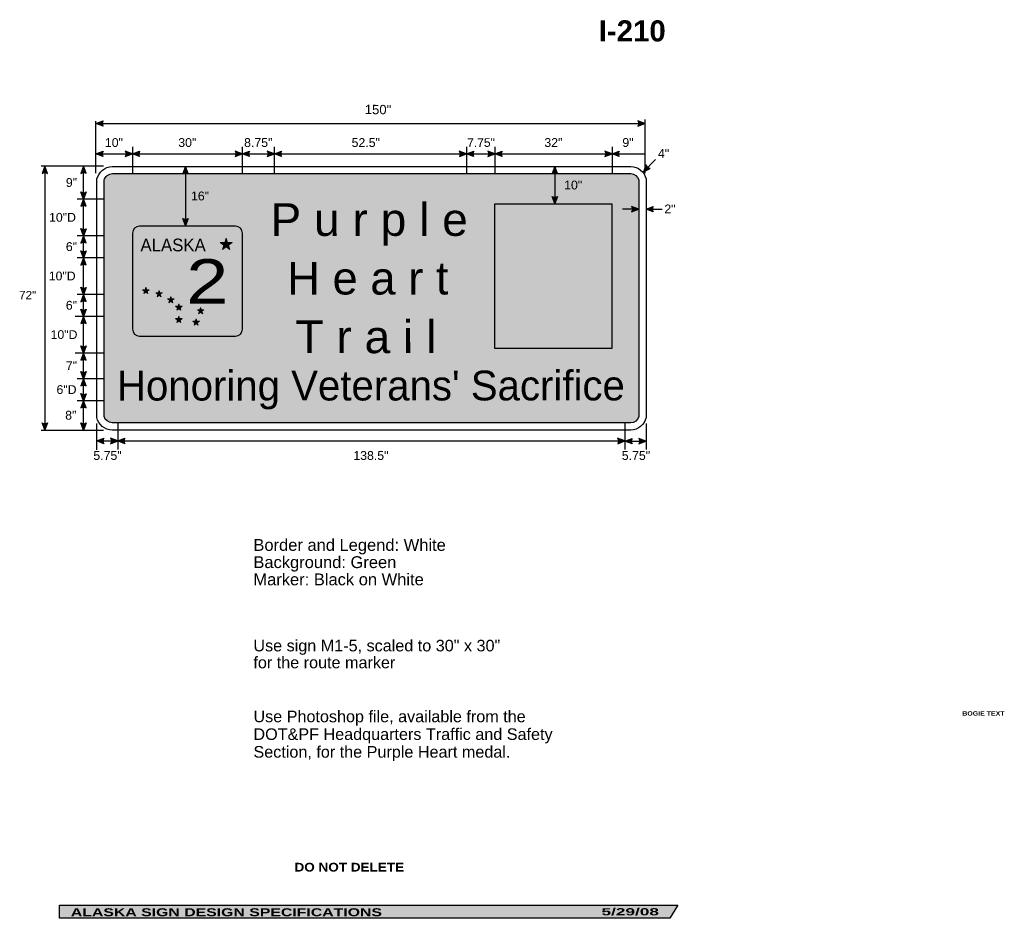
# Model space of a CAD drawing. Header units: feet. Extents: x 4 to 273, y 1 to 246.
import ezdxf
from ezdxf.enums import TextEntityAlignment as Align

# ---------------------------------------------------------------- set-up
doc = ezdxf.new("R2010")
doc.units = ezdxf.units.FT
doc.header["$MEASUREMENT"] = 0
doc.layers.add('Sign', color=7, linetype='Continuous')
doc.styles.add('ARIAL', font='arial.ttf')
doc.styles.add('ARIAL B', font='arialbd.ttf')
doc.styles.add('ARIAL BLACK', font='ariblk.ttf')
doc.styles.add('ARIAL BLACK B', font='ariblk.ttf')
doc.styles.add('ARIAL BLACK BI', font='ariblk.ttf')
doc.styles.add('FHWA SERIES D2000EX', font='txt')
doc.styles.add('FHWA SERIES D2000EX I', font='txt')
doc.styles.add('FHWA SERIES E2000EX', font='txt')
picture_1 = doc.add_image_def('image1.png', size_in_pixel=(1016, 1256))

msp = doc.modelspace()

# ---------------------------------------------------------------- hatches: boundary and pattern name
h = msp.add_hatch(color=256)
h.dxf.hatch_style = 1
edge = h.paths.add_edge_path()
edge.add_line((26.73276893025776, 216.9397930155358), (24.78510159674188, 217.6760172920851))
edge.add_line((24.78510159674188, 217.6760172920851), (26.75071991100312, 218.4032628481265))
edge.add_arc((27.81879578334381, 217.6583167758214), 1.302202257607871, 145.1055563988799, 213.4889293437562)
h = msp.add_hatch(color=256)
h.dxf.hatch_style = 1
edge = h.paths.add_edge_path()
edge.add_line((172.7775218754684, 216.9397930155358), (174.7251892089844, 217.6760172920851))
edge.add_line((174.7251892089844, 217.6760172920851), (172.7595708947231, 218.4032628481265))
edge.add_arc((171.6914950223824, 217.6583167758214), 1.302202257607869, -33.48892934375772, 34.89444360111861, ccw=False)
h = msp.add_hatch(color=256)
h.dxf.hatch_style = 1
edge = h.paths.add_edge_path()
edge.add_line((26.7101052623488, 208.6679119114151), (24.76243792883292, 209.4041361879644))
edge.add_line((24.76243792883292, 209.4041361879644), (26.72805624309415, 210.1313817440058))
edge.add_arc((27.79613211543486, 209.3864356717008), 1.302202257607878, 145.1055563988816, 213.488929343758)
h = msp.add_hatch(color=256)
h.dxf.hatch_style = 1
edge = h.paths.add_edge_path()
edge.add_line((32.81477059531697, 208.6679119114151), (34.7624379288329, 209.4041361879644))
edge.add_line((34.7624379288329, 209.4041361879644), (32.79681961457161, 210.1313817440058))
edge.add_arc((31.7287437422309, 209.3864356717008), 1.302202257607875, -33.488929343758, 34.89444360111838, ccw=False)
h = msp.add_hatch(color=256)
h.dxf.hatch_style = 1
edge = h.paths.add_edge_path()
edge.add_line((36.71010526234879, 208.6679119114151), (34.7624379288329, 209.4041361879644))
edge.add_line((34.7624379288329, 209.4041361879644), (36.72805624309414, 210.1313817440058))
edge.add_arc((37.79613211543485, 209.3864356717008), 1.302202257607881, 145.1055563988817, 213.4889293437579)
h = msp.add_hatch(color=256)
h.dxf.hatch_style = 1
edge = h.paths.add_edge_path()
edge.add_line((62.81786693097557, 208.6679119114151), (64.7655342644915, 209.4041361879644))
edge.add_line((64.7655342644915, 209.4041361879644), (62.7999159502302, 210.1313817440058))
edge.add_arc((61.7318400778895, 209.3864356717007), 1.302202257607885, -33.48892934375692, 34.894443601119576, ccw=False)
h = msp.add_hatch(color=256)
h.dxf.hatch_style = 1
edge = h.paths.add_edge_path()
edge.add_line((66.71578702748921, 208.6679119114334), (64.76811969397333, 209.4041361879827))
edge.add_line((64.76811969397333, 209.4041361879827), (66.73373800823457, 210.1313817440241))
edge.add_arc((67.80181388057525, 209.3864356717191), 1.302202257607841, 145.1055563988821, 213.4889293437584)
h = msp.add_hatch(color=256)
h.dxf.hatch_style = 1
edge = h.paths.add_edge_path()
edge.add_line((71.57045236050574, 208.6679119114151), (73.51811969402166, 209.4041361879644))
edge.add_line((73.51811969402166, 209.4041361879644), (71.55250137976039, 210.1313817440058))
edge.add_arc((70.48442550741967, 209.3864356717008), 1.302202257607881, -33.48892934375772, 34.89444360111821, ccw=False)
h = msp.add_hatch(color=256)
h.dxf.hatch_style = 1
edge = h.paths.add_edge_path()
edge.add_line((75.4657870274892, 208.6679119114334), (73.51811969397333, 209.4041361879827))
edge.add_line((73.51811969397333, 209.4041361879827), (75.48373800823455, 210.1313817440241))
edge.add_arc((76.55181388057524, 209.3864356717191), 1.302202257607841, 145.1055563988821, 213.4889293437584)
h = msp.add_hatch(color=256)
h.dxf.hatch_style = 1
edge = h.paths.add_edge_path()
edge.add_line((124.0478364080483, 208.6705958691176), (125.9955037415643, 209.4068201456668))
edge.add_line((125.9955037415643, 209.4068201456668), (124.029885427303, 210.1340657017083))
edge.add_arc((122.9618095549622, 209.3891196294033), 1.302202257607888, -33.48892934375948, 34.89444360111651, ccw=False)
h = msp.add_hatch(color=256)
h.dxf.hatch_style = 1
edge = h.paths.add_edge_path()
edge.add_line((127.95027143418, 208.6679119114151), (126.0026041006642, 209.4041361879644))
edge.add_line((126.0026041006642, 209.4041361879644), (127.9682224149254, 210.1313817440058))
edge.add_arc((129.0362982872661, 209.3864356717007), 1.302202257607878, 145.1055563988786, 213.4889293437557)
h = msp.add_hatch(color=256)
h.dxf.hatch_style = 1
edge = h.paths.add_edge_path()
edge.add_line((131.8049367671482, 208.6679119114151), (133.7526041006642, 209.4041361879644))
edge.add_line((133.7526041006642, 209.4041361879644), (131.7869857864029, 210.1313817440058))
edge.add_arc((130.7189099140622, 209.3864356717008), 1.302202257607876, -33.48892934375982, 34.89444360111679, ccw=False)
h = msp.add_hatch(color=256)
h.dxf.hatch_style = 1
edge = h.paths.add_edge_path()
edge.add_line((135.7002714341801, 208.6679119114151), (133.7526041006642, 209.4041361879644))
edge.add_line((133.7526041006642, 209.4041361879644), (135.7182224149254, 210.1313817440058))
edge.add_arc((136.7862982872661, 209.3864356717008), 1.302202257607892, 145.1055563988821, 213.4889293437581)
h = msp.add_hatch(color=256)
h.dxf.hatch_style = 1
edge = h.paths.add_edge_path()
edge.add_line((163.8082530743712, 208.66499004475), (165.7559204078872, 209.4012143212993))
edge.add_line((165.7559204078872, 209.4012143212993), (163.7903020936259, 210.1284598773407))
edge.add_arc((162.7222262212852, 209.3835138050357), 1.30220225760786, -33.48892934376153, 34.894443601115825, ccw=False)
h = msp.add_hatch(color=256)
h.dxf.hatch_style = 1
edge = h.paths.add_edge_path()
edge.add_line((167.7028755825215, 208.6679119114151), (165.7552082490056, 209.4041361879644))
edge.add_line((165.7552082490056, 209.4041361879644), (167.7208265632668, 210.1313817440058))
edge.add_arc((168.7889024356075, 209.3864356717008), 1.302202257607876, 145.1055563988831, 213.4889293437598)
h = msp.add_hatch(color=256)
h.dxf.hatch_style = 1
edge = h.paths.add_edge_path()
edge.add_line((11.52334057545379, 204.0645617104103), (10.78906125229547, 206.0129631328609))
edge.add_line((10.78906125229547, 206.0129631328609), (10.0598535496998, 204.0480718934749))
edge.add_arc((10.80373286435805, 202.9792527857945), 1.302202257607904, 56.45386549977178, 124.8372384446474, ccw=False)
h = msp.add_hatch(color=256)
h.dxf.hatch_style = 1
edge = h.paths.add_edge_path()
edge.add_line((22.16013053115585, 204.0795320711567), (21.42585120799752, 206.0279334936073))
edge.add_line((21.42585120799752, 206.0279334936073), (20.69664350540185, 204.0630422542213))
edge.add_arc((21.44052282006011, 202.9942231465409), 1.302202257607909, 56.45386549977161, 124.8372384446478, ccw=False)
h = msp.add_hatch(color=256)
h.dxf.hatch_style = 1
edge = h.paths.add_edge_path()
edge.add_line((49.9985241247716, 204.0278961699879), (49.26424480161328, 205.9762975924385))
edge.add_line((49.26424480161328, 205.9762975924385), (48.53503709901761, 204.0114063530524))
edge.add_arc((49.27891641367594, 202.9425872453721), 1.302202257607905, 56.45386549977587, 124.83723844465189, ccw=False)
h = msp.add_hatch(color=256)
h.dxf.hatch_style = 1
edge = h.paths.add_edge_path()
edge.add_line((150.8732587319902, 204.0278961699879), (150.1389794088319, 205.9762975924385))
edge.add_line((150.1389794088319, 205.9762975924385), (149.4097717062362, 204.0114063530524))
edge.add_arc((150.1536510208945, 202.9425872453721), 1.302202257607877, 56.4538654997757, 124.83723844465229, ccw=False)
h = msp.add_hatch(color=256)
h.dxf.hatch_style = 1
edge = h.paths.add_edge_path()
edge.add_line((175.1101519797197, 206.398675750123), (174.3040270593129, 204.4788849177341))
edge.add_line((174.3040270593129, 204.4788849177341), (176.1843427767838, 205.4046031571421))
edge.add_arc((176.3788423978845, 206.6921980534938), 1.302202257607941, 193.026667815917, 261.4100407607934, ccw=False)
at = {"true_color": 0x00773b}
h = msp.add_hatch(color=116, dxfattribs=at)
h.dxf.hatch_style = 1
h.paths.add_polyline_path([(29.29088902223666, 204.0070006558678, 0.2800701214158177), (26.99752938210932, 202.2327268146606), (26.99752949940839, 137.6647682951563, 0.3133629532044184), (29.23510885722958, 135.9455945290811), (170.8504785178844, 135.9455945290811, 0.3315549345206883), (173.0589355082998, 137.6369737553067), (173.0589355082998, 202.2997804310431, 0.3220766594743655), (170.8351075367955, 204.0070006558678)])
h = msp.add_hatch(color=256)
h.dxf.hatch_style = 1
edge = h.paths.add_edge_path()
edge.add_line((22.16013053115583, 198.9815050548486), (21.42585120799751, 197.0331036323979))
edge.add_line((21.42585120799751, 197.0331036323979), (20.6966435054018, 198.9979948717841))
edge.add_arc((21.44052282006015, 200.0668139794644), 1.302202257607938, 235.1627615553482, 303.546134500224)
h = msp.add_hatch(color=256)
h.dxf.hatch_style = 1
edge = h.paths.add_edge_path()
edge.add_line((22.16013053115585, 195.0847022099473), (21.42585120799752, 197.033103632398))
edge.add_line((21.42585120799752, 197.033103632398), (20.69664350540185, 195.0682123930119))
edge.add_arc((21.44052282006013, 193.9993932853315), 1.302202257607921, 56.45386549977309, 124.83723844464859, ccw=False)
at = {"true_color": 0xffffff}
h = msp.add_hatch(color=7, dxfattribs=at)
h.dxf.hatch_style = 1
edge = h.paths.add_edge_path()
edge.add_line((150.8732587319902, 197.7654002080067), (150.1389794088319, 195.8169987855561))
edge.add_line((150.1389794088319, 195.8169987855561), (149.4097717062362, 197.7818900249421))
edge.add_arc((150.1536510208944, 198.8507091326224), 1.302202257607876, 235.1627615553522, 303.5461345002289)
h = msp.add_hatch(color=7, dxfattribs=at)
h.dxf.hatch_style = 1
edge = h.paths.add_edge_path()
edge.add_line((171.0805651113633, 193.547649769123), (173.0282324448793, 194.2838740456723))
edge.add_line((173.0282324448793, 194.2838740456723), (171.062614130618, 195.0111196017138))
edge.add_arc((169.9945382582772, 194.2661735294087), 1.302202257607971, -33.4889293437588, 34.89444360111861, ccw=False)
h = msp.add_hatch(color=256)
h.dxf.hatch_style = 1
edge = h.paths.add_edge_path()
edge.add_line((176.9758997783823, 193.5697190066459), (175.0282324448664, 194.305943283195))
edge.add_line((175.0282324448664, 194.305943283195), (176.9938507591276, 195.0331888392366))
edge.add_arc((178.0619266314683, 194.2882427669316), 1.30220225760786, 145.1055563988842, 213.4889293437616)
h = msp.add_hatch(color=7, dxfattribs=at)
h.dxf.hatch_style = 1
edge = h.paths.add_edge_path()
edge.add_line((49.99852412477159, 191.7688503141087), (49.26424480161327, 189.8204488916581))
edge.add_line((49.26424480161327, 189.8204488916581), (48.53503709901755, 191.7853401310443))
edge.add_arc((49.27891641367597, 192.8541592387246), 1.302202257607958, 235.1627615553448, 303.5461345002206)
h = msp.add_hatch(color=256)
h.dxf.hatch_style = 1
edge = h.paths.add_edge_path()
edge.add_line((22.15457913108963, 188.9555016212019), (21.42029980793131, 187.0071001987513))
edge.add_line((21.42029980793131, 187.0071001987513), (20.69109210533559, 188.9719914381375))
edge.add_arc((21.43497141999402, 190.0408105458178), 1.302202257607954, 235.1627615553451, 303.5461345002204)
h = msp.add_hatch(color=256)
h.dxf.hatch_style = 1
edge = h.paths.add_edge_path()
edge.add_line((22.15457913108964, 185.0586987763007), (21.42029980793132, 187.0071001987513))
edge.add_line((21.42029980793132, 187.0071001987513), (20.69109210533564, 185.0422089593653))
edge.add_arc((21.4349714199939, 183.9733898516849), 1.302202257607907, 56.45386549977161, 124.83723844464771, ccw=False)
h = msp.add_hatch(color=256)
h.dxf.hatch_style = 1
edge = h.paths.add_edge_path()
edge.add_line((22.15896473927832, 182.9438644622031), (21.42468541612, 180.9954630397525))
edge.add_line((21.42468541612, 180.9954630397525), (20.69547771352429, 182.9603542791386))
edge.add_arc((21.43935702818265, 184.0291733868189), 1.30220225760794, 235.1627615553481, 303.5461345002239)
h = msp.add_hatch(color=256)
h.dxf.hatch_style = 1
edge = h.paths.add_edge_path()
edge.add_line((22.15165172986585, 179.0534904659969), (21.41737240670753, 181.0018918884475))
edge.add_line((21.41737240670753, 181.0018918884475), (20.68816470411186, 179.0370006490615))
edge.add_arc((21.43204401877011, 177.9681815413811), 1.302202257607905, 56.45386549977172, 124.83723844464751, ccw=False)
h = msp.add_hatch(color=256)
h.dxf.hatch_style = 1
edge = h.paths.add_edge_path()
edge.add_line((22.14542976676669, 172.9391689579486), (21.41115044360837, 170.990767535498))
edge.add_line((21.41115044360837, 170.990767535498), (20.68194274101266, 172.9556587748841))
edge.add_arc((21.42582205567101, 174.0244778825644), 1.30220225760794, 235.1627615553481, 303.546134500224)
h = msp.add_hatch(color=256)
h.dxf.hatch_style = 1
edge = h.paths.add_edge_path()
edge.add_line((22.14762531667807, 169.0482821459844), (21.41334599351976, 170.996683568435))
edge.add_line((21.41334599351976, 170.996683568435), (20.68413829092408, 169.031792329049))
edge.add_arc((21.42801760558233, 167.9629732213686), 1.302202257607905, 56.45386549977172, 124.83723844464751, ccw=False)
h = msp.add_hatch(color=256)
h.dxf.hatch_style = 1
edge = h.paths.add_edge_path()
edge.add_line((22.14762531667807, 166.9450849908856), (21.41334599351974, 164.996683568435))
edge.add_line((21.41334599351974, 164.996683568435), (20.68413829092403, 166.9615748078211))
edge.add_arc((21.42801760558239, 168.0303939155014), 1.30220225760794, 235.1627615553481, 303.5461345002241)
h = msp.add_hatch(color=256)
h.dxf.hatch_style = 1
edge = h.paths.add_edge_path()
edge.add_line((22.14762531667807, 163.0482821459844), (21.41334599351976, 164.996683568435))
edge.add_line((21.41334599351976, 164.996683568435), (20.68413829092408, 163.031792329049))
edge.add_arc((21.42801760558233, 161.9629732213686), 1.302202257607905, 56.45386549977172, 124.83723844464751, ccw=False)
h = msp.add_hatch(color=256)
h.dxf.hatch_style = 1
edge = h.paths.add_edge_path()
edge.add_line((22.14643830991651, 156.9346683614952), (21.41215898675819, 154.9862669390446))
edge.add_line((21.41215898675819, 154.9862669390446), (20.68295128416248, 156.9511581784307))
edge.add_arc((21.42683059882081, 158.0199772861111), 1.302202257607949, 235.1627615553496, 303.5461345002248)
h = msp.add_hatch(color=256)
h.dxf.hatch_style = 1
edge = h.paths.add_edge_path()
edge.add_line((22.14643830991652, 153.037865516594), (21.4121589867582, 154.9862669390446))
edge.add_line((21.4121589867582, 154.9862669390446), (20.68295128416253, 153.0213756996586))
edge.add_arc((21.42683059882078, 151.9525565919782), 1.302202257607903, 56.45386549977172, 124.8372384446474, ccw=False)
h = msp.add_hatch(color=256)
h.dxf.hatch_style = 1
edge = h.paths.add_edge_path()
edge.add_line((22.14643830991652, 146.0405660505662), (21.4121589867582, 147.9889674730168))
edge.add_line((21.4121589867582, 147.9889674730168), (20.68295128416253, 146.0240762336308))
edge.add_arc((21.42683059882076, 144.9552571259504), 1.302202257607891, 56.45386549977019, 124.8372384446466, ccw=False)
h = msp.add_hatch(color=256)
h.dxf.hatch_style = 1
edge = h.paths.add_edge_path()
edge.add_line((22.1468025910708, 149.9364022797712), (21.41252326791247, 147.9880008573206))
edge.add_line((21.41252326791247, 147.9880008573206), (20.68331556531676, 149.9528920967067))
edge.add_arc((21.42719487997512, 151.021711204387), 1.30220225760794, 235.1627615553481, 303.5461345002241)
h = msp.add_hatch(color=256)
h.dxf.hatch_style = 1
edge = h.paths.add_edge_path()
edge.add_line((22.14680259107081, 143.9156456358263), (21.41252326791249, 141.9672442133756))
edge.add_line((21.41252326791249, 141.9672442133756), (20.68331556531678, 143.9321354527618))
edge.add_arc((21.42719487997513, 145.0009545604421), 1.302202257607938, 235.1627615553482, 303.5461345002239)
h = msp.add_hatch(color=256)
h.dxf.hatch_style = 1
edge = h.paths.add_edge_path()
edge.add_line((22.14313223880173, 140.0378267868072), (21.40885291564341, 141.9862282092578))
edge.add_line((21.40885291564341, 141.9862282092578), (20.67964521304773, 140.0213369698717))
edge.add_arc((21.42352452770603, 138.9525178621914), 1.302202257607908, 56.45386549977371, 124.8372384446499, ccw=False)
h = msp.add_hatch(color=256)
h.dxf.hatch_style = 1
edge = h.paths.add_edge_path()
edge.add_line((11.52772618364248, 135.9497273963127), (10.79344686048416, 134.001325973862))
edge.add_line((10.79344686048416, 134.001325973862), (10.06423915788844, 135.9662172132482))
edge.add_arc((10.8081184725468, 137.0350363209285), 1.302202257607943, 235.1627615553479, 303.546134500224)
h = msp.add_hatch(color=256)
h.dxf.hatch_style = 1
edge = h.paths.add_edge_path()
edge.add_line((22.14680259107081, 135.9156456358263), (21.41252326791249, 133.9672442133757))
edge.add_line((21.41252326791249, 133.9672442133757), (20.68331556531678, 135.9321354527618))
edge.add_arc((21.42719487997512, 137.0009545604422), 1.302202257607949, 235.1627615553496, 303.5461345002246)
h = msp.add_hatch(color=256)
h.dxf.hatch_style = 1
edge = h.paths.add_edge_path()
edge.add_line((26.93902846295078, 130.259057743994), (24.99136112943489, 130.9952820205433))
edge.add_line((24.99136112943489, 130.9952820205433), (26.95697944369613, 131.7225275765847))
edge.add_arc((28.02505531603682, 130.9775815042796), 1.302202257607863, 145.1055563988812, 213.4889293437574)
h = msp.add_hatch(color=256)
h.dxf.hatch_style = 1
edge = h.paths.add_edge_path()
edge.add_line((28.79369378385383, 130.259057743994), (30.74136111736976, 130.9952820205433))
edge.add_line((30.74136111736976, 130.9952820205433), (28.77574280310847, 131.7225275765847))
edge.add_arc((27.70766693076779, 130.9775815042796), 1.302202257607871, -33.48892934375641, 34.894443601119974, ccw=False)
h = msp.add_hatch(color=256)
h.dxf.hatch_style = 1
edge = h.paths.add_edge_path()
edge.add_line((32.68902845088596, 130.2590577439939), (30.74136111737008, 130.9952820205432))
edge.add_line((30.74136111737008, 130.9952820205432), (32.70697943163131, 131.7225275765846))
edge.add_arc((33.775055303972, 130.9775815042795), 1.302202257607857, 145.105556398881, 213.4889293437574)
h = msp.add_hatch(color=256)
h.dxf.hatch_style = 1
edge = h.paths.add_edge_path()
edge.add_line((167.2936937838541, 130.2590577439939), (169.2413611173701, 130.9952820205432))
edge.add_line((169.2413611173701, 130.9952820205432), (167.2757428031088, 131.7225275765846))
edge.add_arc((166.2076669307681, 130.9775815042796), 1.302202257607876, -33.4889293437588, 34.89444360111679, ccw=False)
h = msp.add_hatch(color=256)
h.dxf.hatch_style = 1
edge = h.paths.add_edge_path()
edge.add_line((171.2118995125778, 130.2540613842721), (169.2642321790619, 130.9902856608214))
edge.add_line((169.2642321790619, 130.9902856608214), (171.2298504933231, 131.7175312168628))
edge.add_arc((172.2979263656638, 130.9725851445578), 1.30220225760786, 145.1055563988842, 213.4889293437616)
h = msp.add_hatch(color=256)
h.dxf.hatch_style = 1
edge = h.paths.add_edge_path()
edge.add_line((173.0665648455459, 130.2540613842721), (175.0142321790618, 130.9902856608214))
edge.add_line((175.0142321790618, 130.9902856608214), (173.0486138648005, 131.7175312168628))
edge.add_arc((171.9805379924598, 130.9725851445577), 1.302202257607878, -33.488929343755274, 34.894443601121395, ccw=False)
at = {"layer": 'Sign', "true_color": 0x000000}
h = msp.add_hatch(color=18, dxfattribs=at)
edge = h.paths.add_edge_path(flags=0)
edge.add_spline(control_points=[(36.65366741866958, 189.6521397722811), (36.65366741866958, 189.6521397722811), (62.90366741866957, 189.6521397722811), (62.90366741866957, 189.6521397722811), (63.93850808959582, 189.6521397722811), (64.77866741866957, 188.8119804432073), (64.77866741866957, 187.7771397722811), (64.77866741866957, 187.7771397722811), (64.77866741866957, 161.5271397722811), (64.77866741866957, 161.5271397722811), (64.77866741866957, 160.4922991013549), (63.93850808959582, 159.6521397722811), (62.90366741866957, 159.6521397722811), (62.90366741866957, 159.6521397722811), (36.65366741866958, 159.6521397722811), (36.65366741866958, 159.6521397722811), (35.61882674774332, 159.6521397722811), (34.77866741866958, 160.4922991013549), (34.77866741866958, 161.5271397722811), (34.77866741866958, 161.5271397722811), (34.77866741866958, 187.7771397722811), (34.77866741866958, 187.7771397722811), (34.77866741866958, 188.8119804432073), (35.61882674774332, 189.6521397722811), (36.65366741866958, 189.6521397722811)], knot_values=[0, 0, 0, 0, 1, 1, 1, 2, 2, 2, 3, 3, 3, 4, 4, 4, 5, 5, 5, 6, 6, 6, 7, 7, 7, 8, 8, 8, 8], degree=3, periodic=0)
at = {"layer": 'Sign', "true_color": 0xffffff}
h = msp.add_hatch(color=7, dxfattribs=at)
edge = h.paths.add_edge_path(flags=0)
edge.add_spline(control_points=[(37.09116741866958, 188.7146397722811), (37.09116741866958, 188.7146397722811), (62.46616741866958, 188.7146397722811), (62.46616741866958, 188.7146397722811), (63.22505057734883, 188.7146397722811), (63.84116741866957, 188.0985229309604), (63.84116741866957, 187.3396397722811), (63.84116741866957, 187.3396397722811), (63.84116741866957, 161.9646397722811), (63.84116741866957, 161.9646397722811), (63.84116741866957, 161.2057566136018), (63.22505057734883, 160.5896397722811), (62.46616741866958, 160.5896397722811), (62.46616741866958, 160.5896397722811), (37.09116741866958, 160.5896397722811), (37.09116741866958, 160.5896397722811), (36.33228425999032, 160.5896397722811), (35.71616741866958, 161.2057566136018), (35.71616741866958, 161.9646397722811), (35.71616741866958, 161.9646397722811), (35.71616741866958, 187.3396397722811), (35.71616741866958, 187.3396397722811), (35.71616741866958, 188.0985229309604), (36.33228425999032, 188.7146397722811), (37.09116741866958, 188.7146397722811)], knot_values=[0, 0, 0, 0, 1, 1, 1, 2, 2, 2, 3, 3, 3, 4, 4, 4, 5, 5, 5, 6, 6, 6, 7, 7, 7, 8, 8, 8, 8], degree=3, periodic=0)
at = {"layer": 'Sign', "true_color": 0x000000}
for points in [[(60.33837434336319, 186.3627546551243), (60.72308719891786, 185.176518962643), (61.97014718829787, 185.1772133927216), (60.96085281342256, 184.4447627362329), (61.34687598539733, 183.2589527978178), (60.33838490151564, 183.9925090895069), (59.3299003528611, 183.2589438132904), (59.71591296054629, 184.4447571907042), (58.70661206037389, 185.1771988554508), (59.95367205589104, 185.1765155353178)], [(38.44278636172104, 172.9664772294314), (38.65565011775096, 172.3101264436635), (39.34565532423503, 172.3105106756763), (38.78720715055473, 171.9052416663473), (39.00079591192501, 171.2491264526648), (38.44279220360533, 171.6550072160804), (37.8847921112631, 171.249121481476), (38.09837502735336, 171.9052385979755), (37.53992324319, 172.3105026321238), (38.22992845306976, 172.3101245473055)], [(42.03086176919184, 172.1058697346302), (42.24372552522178, 171.4495189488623), (42.93373073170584, 171.4499031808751), (42.37528255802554, 171.0446341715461), (42.58887131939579, 170.3885189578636), (42.03086761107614, 170.7943997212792), (41.47286751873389, 170.3885139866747), (41.68645043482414, 171.0446311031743), (41.12799865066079, 171.4498951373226), (41.81800386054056, 171.4495170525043)], [(45.24125268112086, 170.4628033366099), (45.45411643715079, 169.806452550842), (46.14412164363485, 169.8068367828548), (45.58567346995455, 169.4015677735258), (45.79926223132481, 168.7454525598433), (45.24125852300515, 169.1513333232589), (44.68325843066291, 168.7454475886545), (44.89684134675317, 169.401564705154), (44.33838956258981, 169.8068287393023), (45.02839477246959, 169.806450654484)], [(47.43200788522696, 168.4250429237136), (47.64487164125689, 167.7686921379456), (48.33487684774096, 167.7690763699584), (47.77642867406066, 167.3638073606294), (47.99001743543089, 166.7076921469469), (47.43201372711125, 167.1135729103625), (46.87401363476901, 166.7076871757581), (47.08759655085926, 167.3638042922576), (46.52914476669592, 167.7690683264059), (47.21914997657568, 167.7686902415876)], [(53.39132104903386, 167.4737082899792), (53.6041848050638, 166.8173575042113), (54.29419001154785, 166.8177417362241), (53.73574183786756, 166.4124727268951), (53.94933059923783, 165.7563575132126), (53.39132689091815, 166.1622382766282), (52.8333267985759, 165.7563525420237), (53.04690971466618, 166.4124696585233), (52.48845793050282, 166.8177336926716), (53.17846314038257, 166.8173556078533)], [(47.43200788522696, 165.0624127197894), (47.64487164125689, 164.4060619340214), (48.33487684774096, 164.4064461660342), (47.77642867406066, 164.0011771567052), (47.99001743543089, 163.3450619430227), (47.43201372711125, 163.7509427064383), (46.87401363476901, 163.3450569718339), (47.08759655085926, 164.0011740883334), (46.52914476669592, 164.4064381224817), (47.21914997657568, 164.4060600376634)], [(52.13270301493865, 164.3495220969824), (52.34556677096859, 163.6931713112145), (53.03557197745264, 163.6935555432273), (52.47712380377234, 163.2882865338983), (52.6907125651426, 162.6321713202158), (52.13270885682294, 163.0380520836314), (51.5747087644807, 162.632166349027), (51.78829168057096, 163.2882834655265), (51.22983989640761, 163.6935474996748), (51.91984510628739, 163.6931694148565)], [(14.79874674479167, 4.267471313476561), (183.6839090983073, 4.267471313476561), (181.5001271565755, 0.6686299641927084), (14.80433654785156, 0.6686299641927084)]]:
    msp.add_hatch(color=18, dxfattribs=at).paths.add_polyline_path(points, flags=0)

# ---------------------------------------------------------------- linework, layer by layer
for p, q in [((49.26424480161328, 204.0070006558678), (49.26424480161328, 205.9762975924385)), ((150.1389794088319, 204.0070006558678), (150.1389794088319, 205.9762975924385))]:
    msp.add_line(p, q)
for points in [[(26.73276893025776, 216.9397930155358), (24.78510159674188, 217.6760172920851), (26.75071991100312, 218.4032628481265, 0.307560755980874), (26.73276893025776, 216.9397930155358, 4.141293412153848)], [(172.7775218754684, 216.9397930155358), (174.7251892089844, 217.6760172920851), (172.7595708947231, 218.4032628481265, -0.307560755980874), (172.7775218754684, 216.9397930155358, -4.141293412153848)], [(26.7101052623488, 208.6679119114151), (24.76243792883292, 209.4041361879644), (26.72805624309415, 210.1313817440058, 0.307560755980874), (26.7101052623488, 208.6679119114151, 4.141293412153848)], [(32.81477059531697, 208.6679119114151), (34.7624379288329, 209.4041361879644), (32.79681961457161, 210.1313817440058, -0.307560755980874), (32.81477059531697, 208.6679119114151, -4.141293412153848)], [(36.71010526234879, 208.6679119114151), (34.7624379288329, 209.4041361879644), (36.72805624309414, 210.1313817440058, 0.307560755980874), (36.71010526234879, 208.6679119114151, 4.141293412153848)], [(62.81786693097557, 208.6679119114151), (64.7655342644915, 209.4041361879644), (62.7999159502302, 210.1313817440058, -0.307560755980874), (62.81786693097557, 208.6679119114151, -4.141293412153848)], [(66.71578702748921, 208.6679119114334), (64.76811969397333, 209.4041361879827), (66.73373800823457, 210.1313817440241, 0.307560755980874), (66.71578702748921, 208.6679119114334, 4.141293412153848)], [(71.57045236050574, 208.6679119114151), (73.51811969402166, 209.4041361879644), (71.55250137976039, 210.1313817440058, -0.307560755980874), (71.57045236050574, 208.6679119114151, -4.141293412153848)], [(75.4657870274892, 208.6679119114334), (73.51811969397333, 209.4041361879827), (75.48373800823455, 210.1313817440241, 0.307560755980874), (75.4657870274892, 208.6679119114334, 4.141293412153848)], [(124.0478364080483, 208.6705958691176), (125.9955037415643, 209.4068201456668), (124.029885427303, 210.1340657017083, -0.307560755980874), (124.0478364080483, 208.6705958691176, -4.141293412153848)], [(127.95027143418, 208.6679119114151), (126.0026041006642, 209.4041361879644), (127.9682224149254, 210.1313817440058, 0.307560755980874), (127.95027143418, 208.6679119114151, 4.141293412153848)], [(131.8049367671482, 208.6679119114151), (133.7526041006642, 209.4041361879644), (131.7869857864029, 210.1313817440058, -0.307560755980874), (131.8049367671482, 208.6679119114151, -4.141293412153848)], [(135.7002714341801, 208.6679119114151), (133.7526041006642, 209.4041361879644), (135.7182224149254, 210.1313817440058, 0.307560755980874), (135.7002714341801, 208.6679119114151, 4.141293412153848)], [(163.8082530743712, 208.66499004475), (165.7559204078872, 209.4012143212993), (163.7903020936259, 210.1284598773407, -0.307560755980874), (163.8082530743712, 208.66499004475, -4.141293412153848)], [(167.7028755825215, 208.6679119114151), (165.7552082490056, 209.4041361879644), (167.7208265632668, 210.1313817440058, 0.307560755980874), (167.7028755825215, 208.6679119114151, 4.141293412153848)], [(11.52334057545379, 204.0645617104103), (10.78906125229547, 206.0129631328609), (10.0598535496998, 204.0480718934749, -0.307560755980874), (11.52334057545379, 204.0645617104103, -4.141293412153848)], [(22.16013053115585, 204.0795320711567), (21.42585120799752, 206.0279334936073), (20.69664350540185, 204.0630422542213, -0.307560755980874), (22.16013053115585, 204.0795320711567, -4.141293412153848)], [(49.9985241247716, 204.0278961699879), (49.26424480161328, 205.9762975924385), (48.53503709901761, 204.0114063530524, -0.307560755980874), (49.9985241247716, 204.0278961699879, -4.141293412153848)], [(150.8732587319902, 204.0278961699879), (150.1389794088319, 205.9762975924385), (149.4097717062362, 204.0114063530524, -0.307560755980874), (150.8732587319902, 204.0278961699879, -4.141293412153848)], [(175.1101519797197, 206.398675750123), (174.3040270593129, 204.4788849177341), (176.1843427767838, 205.4046031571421, -0.307560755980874), (175.1101519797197, 206.398675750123, -4.141293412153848)], [(22.16013053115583, 198.9815050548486), (21.42585120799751, 197.0331036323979), (20.6966435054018, 198.9979948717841, 0.307560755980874), (22.16013053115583, 198.9815050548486, 4.141293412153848)], [(22.16013053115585, 195.0847022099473), (21.42585120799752, 197.033103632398), (20.69664350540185, 195.0682123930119, -0.307560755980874), (22.16013053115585, 195.0847022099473, -4.141293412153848)], [(176.9758997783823, 193.5697190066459), (175.0282324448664, 194.305943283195), (176.9938507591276, 195.0331888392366, 0.307560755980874), (176.9758997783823, 193.5697190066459, 4.141293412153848)], [(22.15457913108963, 188.9555016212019), (21.42029980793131, 187.0071001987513), (20.69109210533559, 188.9719914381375, 0.307560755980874), (22.15457913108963, 188.9555016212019, 4.141293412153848)], [(22.15457913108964, 185.0586987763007), (21.42029980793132, 187.0071001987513), (20.69109210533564, 185.0422089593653, -0.307560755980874), (22.15457913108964, 185.0586987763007, -4.141293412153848)], [(22.15896473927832, 182.9438644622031), (21.42468541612, 180.9954630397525), (20.69547771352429, 182.9603542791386, 0.307560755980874), (22.15896473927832, 182.9438644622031, 4.141293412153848)], [(22.15165172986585, 179.0534904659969), (21.41737240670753, 181.0018918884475), (20.68816470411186, 179.0370006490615, -0.307560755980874), (22.15165172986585, 179.0534904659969, -4.141293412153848)], [(22.14542976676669, 172.9391689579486), (21.41115044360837, 170.990767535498), (20.68194274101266, 172.9556587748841, 0.307560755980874), (22.14542976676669, 172.9391689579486, 4.141293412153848)], [(22.14762531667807, 169.0482821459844), (21.41334599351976, 170.996683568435), (20.68413829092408, 169.031792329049, -0.307560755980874), (22.14762531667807, 169.0482821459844, -4.141293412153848)], [(22.14762531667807, 166.9450849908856), (21.41334599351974, 164.996683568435), (20.68413829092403, 166.9615748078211, 0.307560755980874), (22.14762531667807, 166.9450849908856, 4.141293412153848)], [(22.14762531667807, 163.0482821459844), (21.41334599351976, 164.996683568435), (20.68413829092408, 163.031792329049, -0.307560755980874), (22.14762531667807, 163.0482821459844, -4.141293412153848)], [(22.14643830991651, 156.9346683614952), (21.41215898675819, 154.9862669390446), (20.68295128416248, 156.9511581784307, 0.307560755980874), (22.14643830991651, 156.9346683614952, 4.141293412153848)], [(22.14643830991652, 153.037865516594), (21.4121589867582, 154.9862669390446), (20.68295128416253, 153.0213756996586, -0.307560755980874), (22.14643830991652, 153.037865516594, -4.141293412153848)], [(22.14643830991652, 146.0405660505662), (21.4121589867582, 147.9889674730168), (20.68295128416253, 146.0240762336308, -0.307560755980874), (22.14643830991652, 146.0405660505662, -4.141293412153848)], [(22.1468025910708, 149.9364022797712), (21.41252326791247, 147.9880008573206), (20.68331556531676, 149.9528920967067, 0.307560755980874), (22.1468025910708, 149.9364022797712, 4.141293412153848)], [(22.14680259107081, 143.9156456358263), (21.41252326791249, 141.9672442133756), (20.68331556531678, 143.9321354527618, 0.307560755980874), (22.14680259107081, 143.9156456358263, 4.141293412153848)], [(22.14313223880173, 140.0378267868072), (21.40885291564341, 141.9862282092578), (20.67964521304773, 140.0213369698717, -0.307560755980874), (22.14313223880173, 140.0378267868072, -4.141293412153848)], [(11.52772618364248, 135.9497273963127), (10.79344686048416, 134.001325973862), (10.06423915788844, 135.9662172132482, 0.307560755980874), (11.52772618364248, 135.9497273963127, 4.141293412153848)], [(22.14680259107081, 135.9156456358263), (21.41252326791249, 133.9672442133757), (20.68331556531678, 135.9321354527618, 0.307560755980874), (22.14680259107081, 135.9156456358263, 4.141293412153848)], [(26.93902846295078, 130.259057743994), (24.99136112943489, 130.9952820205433), (26.95697944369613, 131.7225275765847, 0.307560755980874), (26.93902846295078, 130.259057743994, 4.141293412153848)], [(28.79369378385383, 130.259057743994), (30.74136111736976, 130.9952820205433), (28.77574280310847, 131.7225275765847, -0.307560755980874), (28.79369378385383, 130.259057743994, -4.141293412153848)], [(32.68902845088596, 130.2590577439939), (30.74136111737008, 130.9952820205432), (32.70697943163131, 131.7225275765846, 0.307560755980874), (32.68902845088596, 130.2590577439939, 4.141293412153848)], [(167.2936937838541, 130.2590577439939), (169.2413611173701, 130.9952820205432), (167.2757428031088, 131.7225275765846, -0.307560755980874), (167.2936937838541, 130.2590577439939, -4.141293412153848)], [(171.2118995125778, 130.2540613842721), (169.2642321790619, 130.9902856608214), (171.2298504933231, 131.7175312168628, 0.307560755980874), (171.2118995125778, 130.2540613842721, 4.141293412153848)], [(173.0665648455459, 130.2540613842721), (175.0142321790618, 130.9902856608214), (173.0486138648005, 131.7175312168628, -0.307560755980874), (173.0665648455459, 130.2540613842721, -4.141293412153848)]]:
    msp.add_lwpolyline(points, format="xyb")
msp.add_lwpolyline([(25.02823244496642, 202.5477261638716, -0.3107250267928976), (29.19489911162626, 205.9762975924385), (170.8615657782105, 205.9762975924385, -0.3454994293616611), (175.0282324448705, 202.546405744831), (175.0282324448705, 137.4048690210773, -0.3530337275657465), (170.8615657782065, 133.9762975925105), (29.19489911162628, 133.9762975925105, -0.3384848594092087), (25.02823256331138, 137.4040438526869)], format="xyb", close=True)
at = {"color": 116, "true_color": 0x00773b}
msp.add_lwpolyline([(26.99752938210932, 202.2327268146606, -0.280070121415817), (29.29088902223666, 204.0070006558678), (170.8351075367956, 204.0070006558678, -0.3220766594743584), (173.0589355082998, 202.2997804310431), (173.0589355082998, 137.6369737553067, -0.331554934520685), (170.8504785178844, 135.9455945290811), (29.23510885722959, 135.9455945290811, -0.31336295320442), (26.99752949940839, 137.6647682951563)], format="xyb", close=True, dxfattribs=at)
at = {"color": 7, "true_color": 0xffffff}
for points in [[(150.8732587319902, 197.7654002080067), (150.1389794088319, 195.8169987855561), (149.4097717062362, 197.7818900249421, 0.307560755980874), (150.8732587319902, 197.7654002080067, 4.141293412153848)], [(171.0805651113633, 193.547649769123), (173.0282324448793, 194.2838740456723), (171.062614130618, 195.0111196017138, -0.307560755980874), (171.0805651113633, 193.547649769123, -4.141293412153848)], [(49.99852412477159, 191.7688503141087), (49.26424480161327, 189.8204488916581), (48.53503709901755, 191.7853401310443, 0.307560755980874), (49.99852412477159, 191.7688503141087, 4.141293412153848)]]:
    msp.add_lwpolyline(points, format="xyb", dxfattribs=at)
at = {"layer": 'Sign', "color": 18, "lineweight": -3, "true_color": 0x000000}
for p, q in [((24.71939086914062, 204.1320483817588), (24.71939086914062, 218.360283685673)), ((174.7251892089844, 218.8013192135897), (174.7251892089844, 204.1346525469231)), ((24.78510159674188, 217.6760172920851), (174.7851015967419, 217.6760172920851)), ((34.76549113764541, 211.3164439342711), (34.76549113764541, 204.1320483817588)), ((64.7655342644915, 211.3216522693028), (64.7655342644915, 204.1372567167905)), ((73.5111287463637, 211.3242564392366), (73.5111287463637, 204.1372567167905)), ((125.9955037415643, 211.3190480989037), (125.9955037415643, 204.137256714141)), ((133.7559204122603, 211.3216522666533), (133.7559204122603, 203.9744161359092)), ((165.7559204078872, 211.3190480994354), (165.7559204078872, 203.9744161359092)), ((24.76243792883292, 209.4041361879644), (34.7624379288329, 209.4041361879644)), ((34.76554538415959, 209.4041361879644), (64.76554538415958, 209.4041361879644)), ((64.76811969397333, 209.4041361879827), (73.51811969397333, 209.4041361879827)), ((73.50130212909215, 209.4041361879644), (126.0013021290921, 209.4041361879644)), ((126.0026041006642, 209.4041361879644), (133.7526041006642, 209.4041361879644)), ((133.7552082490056, 209.4041361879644), (165.7552082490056, 209.4041361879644)), ((165.7604165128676, 209.4041361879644), (174.7604165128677, 209.4041361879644)), ((174.3040270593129, 204.4788849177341), (177.6453068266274, 207.8201646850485)), ((26.86235864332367, 206.0179642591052), (9.862358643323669, 206.0179642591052)), ((10.79344686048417, 206.001325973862), (10.79344686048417, 134.0013259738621)), ((21.43023681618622, 197.0162963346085), (21.43023681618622, 206.0162963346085)), ((26.86258168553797, 197.021601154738), (19.68235554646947, 197.0214231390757)), ((21.43024190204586, 187.0058796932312), (21.43024190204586, 197.0058796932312)), ((176.6291129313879, 194.2838692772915), (179.4783510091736, 194.2838692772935)), ((26.86283012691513, 187.0007678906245), (19.67975137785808, 187.0005898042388)), ((21.42468541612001, 180.9954630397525), (21.42468541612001, 186.9954630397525)), ((26.86297901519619, 180.9953888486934), (19.68235554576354, 180.9952108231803)), ((21.42175801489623, 170.9902547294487), (21.42175801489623, 180.9902547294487)), ((26.86322705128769, 170.9909027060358), (19.68495971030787, 170.9907247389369)), ((21.41773160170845, 164.9850464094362), (21.41773160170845, 170.9850464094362)), ((26.86337601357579, 164.9825386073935), (19.09220782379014, 164.982345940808)), ((21.41773160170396, 154.9798380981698), (21.41773160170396, 164.9798380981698)), ((26.86362403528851, 154.978632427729), (19.08960365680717, 154.9784396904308)), ((21.4165445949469, 147.9746297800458), (21.4165445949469, 154.9746297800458)), ((26.85454303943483, 147.977330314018), (19.67454303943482, 147.977330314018)), ((21.4132385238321, 141.9724525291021), (21.4132385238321, 147.9724525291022)), ((26.86235554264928, 141.9747261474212), (19.68235554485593, 141.9745481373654)), ((21.4125232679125, 133.9672442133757), (21.4125232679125, 141.9672442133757)), ((24.98656577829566, 135.7947636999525), (24.98656577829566, 128.6147636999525)), ((30.74289957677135, 135.8112355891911), (30.74289957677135, 128.6268400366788)), ((169.2475840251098, 135.8122426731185), (169.2475840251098, 128.626840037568)), ((175.069899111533, 135.8122426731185), (175.069899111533, 128.6322426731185)), ((9.862358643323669, 133.9492427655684), (26.86235864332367, 133.9492427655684)), ((24.99136112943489, 130.9952820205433), (30.74136112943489, 130.9952820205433)), ((30.74136111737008, 130.9952820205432), (169.2413611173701, 130.9952820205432)), ((169.2642321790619, 130.9902856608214), (175.0142321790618, 130.9902856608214))]:
    msp.add_line(p, q, dxfattribs=at)
at = {"layer": 'Sign', "color": 7, "lineweight": -3, "true_color": 0xffffff}
for p, q in [((49.26424480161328, 204.0070006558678), (49.26424480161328, 189.8204488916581)), ((150.1389794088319, 204.0070006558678), (150.1389794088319, 195.8169987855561)), ((171.4412179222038, 194.2838740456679), (168.5912179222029, 194.28387404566))]:
    msp.add_line(p, q, dxfattribs=at)
at = {"layer": 'Sign', "color": 18, "lineweight": 0, "true_color": 0x000000}
for points in [[(60.33837434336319, 186.3627546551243), (60.72308719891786, 185.176518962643), (61.97014718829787, 185.1772133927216), (60.96085281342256, 184.4447627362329), (61.34687598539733, 183.2589527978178), (60.33838490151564, 183.9925090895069), (59.3299003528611, 183.2589438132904), (59.71591296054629, 184.4447571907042), (58.70661206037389, 185.1771988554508), (59.95367205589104, 185.1765155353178)], [(38.44278636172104, 172.9664772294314), (38.65565011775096, 172.3101264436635), (39.34565532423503, 172.3105106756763), (38.78720715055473, 171.9052416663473), (39.00079591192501, 171.2491264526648), (38.44279220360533, 171.6550072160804), (37.8847921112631, 171.249121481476), (38.09837502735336, 171.9052385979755), (37.53992324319, 172.3105026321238), (38.22992845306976, 172.3101245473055)], [(42.03086176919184, 172.1058697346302), (42.24372552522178, 171.4495189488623), (42.93373073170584, 171.4499031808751), (42.37528255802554, 171.0446341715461), (42.58887131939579, 170.3885189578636), (42.03086761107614, 170.7943997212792), (41.47286751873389, 170.3885139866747), (41.68645043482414, 171.0446311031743), (41.12799865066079, 171.4498951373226), (41.81800386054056, 171.4495170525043)], [(45.24125268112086, 170.4628033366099), (45.45411643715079, 169.806452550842), (46.14412164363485, 169.8068367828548), (45.58567346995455, 169.4015677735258), (45.79926223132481, 168.7454525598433), (45.24125852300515, 169.1513333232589), (44.68325843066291, 168.7454475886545), (44.89684134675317, 169.401564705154), (44.33838956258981, 169.8068287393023), (45.02839477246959, 169.806450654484)], [(47.43200788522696, 168.4250429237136), (47.64487164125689, 167.7686921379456), (48.33487684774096, 167.7690763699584), (47.77642867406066, 167.3638073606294), (47.99001743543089, 166.7076921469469), (47.43201372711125, 167.1135729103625), (46.87401363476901, 166.7076871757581), (47.08759655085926, 167.3638042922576), (46.52914476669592, 167.7690683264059), (47.21914997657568, 167.7686902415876)], [(53.39132104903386, 167.4737082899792), (53.6041848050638, 166.8173575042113), (54.29419001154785, 166.8177417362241), (53.73574183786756, 166.4124727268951), (53.94933059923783, 165.7563575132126), (53.39132689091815, 166.1622382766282), (52.8333267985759, 165.7563525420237), (53.04690971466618, 166.4124696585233), (52.48845793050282, 166.8177336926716), (53.17846314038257, 166.8173556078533)], [(47.43200788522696, 165.0624127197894), (47.64487164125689, 164.4060619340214), (48.33487684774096, 164.4064461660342), (47.77642867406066, 164.0011771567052), (47.99001743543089, 163.3450619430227), (47.43201372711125, 163.7509427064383), (46.87401363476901, 163.3450569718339), (47.08759655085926, 164.0011740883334), (46.52914476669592, 164.4064381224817), (47.21914997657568, 164.4060600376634)], [(52.13270301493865, 164.3495220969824), (52.34556677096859, 163.6931713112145), (53.03557197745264, 163.6935555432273), (52.47712380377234, 163.2882865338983), (52.6907125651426, 162.6321713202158), (52.13270885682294, 163.0380520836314), (51.5747087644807, 162.632166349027), (51.78829168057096, 163.2882834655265), (51.22983989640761, 163.6935474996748), (51.91984510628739, 163.6931694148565)]]:
    msp.add_lwpolyline(points, close=True, dxfattribs=at)
at = {"layer": 'Sign', "color": 250, "lineweight": -3, "true_color": 0x1f1a17}
msp.add_lwpolyline([(14.79874674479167, 4.267471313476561), (183.6839090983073, 4.267471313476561), (181.5001271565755, 0.6686299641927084), (14.80433654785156, 0.6686299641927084)], close=True, dxfattribs=at)
at = {"layer": 'Sign', "color": 18, "lineweight": -3, "true_color": 0x000000}
msp.add_open_spline([(36.65366741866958, 189.6521397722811), (36.65366741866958, 189.6521397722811), (62.90366741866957, 189.6521397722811), (62.90366741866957, 189.6521397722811), (63.93850808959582, 189.6521397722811), (64.77866741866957, 188.8119804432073), (64.77866741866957, 187.7771397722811), (64.77866741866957, 187.7771397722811), (64.77866741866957, 161.5271397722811), (64.77866741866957, 161.5271397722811), (64.77866741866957, 160.4922991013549), (63.93850808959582, 159.6521397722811), (62.90366741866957, 159.6521397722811), (62.90366741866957, 159.6521397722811), (36.65366741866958, 159.6521397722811), (36.65366741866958, 159.6521397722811), (35.61882674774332, 159.6521397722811), (34.77866741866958, 160.4922991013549), (34.77866741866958, 161.5271397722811), (34.77866741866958, 161.5271397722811), (34.77866741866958, 187.7771397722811), (34.77866741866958, 187.7771397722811), (34.77866741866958, 188.8119804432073), (35.61882674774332, 189.6521397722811), (36.65366741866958, 189.6521397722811)], degree=3, knots=[0, 0, 0, 0, 1, 1, 1, 2, 2, 2, 3, 3, 3, 4, 4, 4, 5, 5, 5, 6, 6, 6, 7, 7, 7, 8, 8, 8, 8], dxfattribs=at)

# ---------------------------------------------------------------- texts
at = {"attachment_point": 1, "style": 'ARIAL'}
for s, width, heights, insert, char_height, line_spacing_factor in [('Border and Legend: White\\PBackground: Green\\PMarker: Black on White', 55.54239351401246, [17.53397498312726], (67.7940971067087, 104.2214413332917), 3.2229, 0.8749883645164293), ('Use sign M1-5, scaled to 30" x 30" for the route marker', 67.68808206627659, [10.47251396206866], (67.79402569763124, 76.71225305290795), 3.1602, 0.8749883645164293), ('Use Photoshop file, available from the DOT&PF Headquarters Traffic and Safety Section, for the Purple Heart medal.', 82.36332517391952, [0], (67.81201798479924, 57.36725044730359), 3.1602, 0.9178777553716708)]:
    msp.add_mtext_dynamic_manual_height_columns(s, width=width, gutter_width=1, heights=heights, dxfattribs=dict(at, insert=insert, char_height=char_height, line_spacing_factor=line_spacing_factor))
at = {"layer": 'Sign', "color": 18, "true_color": 0x000000}
for s, height, style, p, p2 in [('I-210', 5.753453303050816, 'ARIAL B', (162.0936451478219, 240.0978774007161), (180.4136451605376, 240.0978774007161)), ('10"', 2.406744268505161, 'ARIAL', (27.23400009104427, 211.2805893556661), (32.16733332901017, 211.2805893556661)), ('30"', 2.40674426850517, 'ARIAL', (47.28199945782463, 211.2805893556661), (52.21533269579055, 211.2805893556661)), ('8.75"', 2.405488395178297, 'ARIAL', (65.25364248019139, 211.2805893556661), (72.98697590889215, 211.2805893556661)), ('52.5"', 2.405488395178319, 'ARIAL', (94.62197092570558, 211.2805893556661), (102.3553043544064, 211.2805893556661)), ('32"', 2.406744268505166, 'ARIAL', (147.2584723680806, 211.2805893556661), (152.1918056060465, 211.2805893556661)), ('9"', 2.409288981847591, 'ARIAL', (168.5604165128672, 211.2805893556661), (171.6270831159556, 211.2805893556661)), ('4"', 2.409288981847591, 'ARIAL', (178.2791124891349, 208.2772213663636), (181.3457790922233, 208.2772213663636)), ('9"', 2.409288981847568, 'ARIAL', (16.56958520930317, 200.3829630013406), (19.63625181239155, 200.3829630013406)), ('2"', 2.409288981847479, 'ARIAL', (180.0168813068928, 193.1505383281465), (183.0835479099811, 193.1505383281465)), ('10"D', 2.397561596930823, 'ARIAL', (11.99155991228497, 190.8725463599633), (19.32489292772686, 190.8725463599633)), ('ALASKA', 3.472497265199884, 'FHWA SERIES D2000EX I', (36.95002023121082, 182.7783231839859), (54.78335364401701, 182.7783231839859)), ('6"', 2.409288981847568, 'ARIAL', (16.56958520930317, 182.8621297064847), (19.63625181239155, 182.8621297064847)), ('2', 12.11569474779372, 'FHWA SERIES E2000EX', (49.46598376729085, 168.5213960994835), (60.94098414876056, 168.5213960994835)), ('10"D', 2.397561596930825, 'ARIAL', (11.90822657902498, 174.8569213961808), (19.24155959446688, 174.8569213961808)), ('6"', 2.409288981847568, 'ARIAL', (16.56958520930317, 166.8517130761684), (19.63625181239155, 166.8517130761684)), ('10"D', 2.397561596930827, 'ARIAL', (12.40822657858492, 158.8465047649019), (19.74155959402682, 158.8465047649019)), ('7"', 2.409288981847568, 'ARIAL', (16.56958520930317, 150.341296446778), (19.63625181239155, 150.341296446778)), ('6"D', 2.395854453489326, 'ARIAL', (14.02631738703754, 143.8391191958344), (19.49298392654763, 143.8391191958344)), ('8"', 2.409288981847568, 'ARIAL', (16.39217081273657, 136.8339108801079), (19.45883741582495, 136.8339108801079)), ('5.75"', 2.405488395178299, 'ARIAL', (24.08393538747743, 125.8253858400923), (31.8172688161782, 125.8253858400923)), ('138.5"', 2.40492129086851, 'ARIAL', (95.08928127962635, 125.8253858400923), (104.6892808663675, 125.8253858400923)), ('5.75"', 2.405488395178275, 'ARIAL', (168.4090680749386, 125.8253858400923), (176.1424015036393, 125.8253858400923))]:
    msp.add_text(s, height=height, dxfattribs=dict(at, style=style)).set_placement(p, p2, align=Align.ALIGNED)
at = {"layer": 'Sign', "color": 18, "true_color": 0x000000, "style": 'ARIAL'}
for s, height, rotation, p, p2 in [('150"', 2.555488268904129, 359.4857775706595, (98.20589075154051, 220.2511719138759), (105.4292992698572, 220.1863409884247)), ('7.75"', 2.356785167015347, 0.3105210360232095, (126.1792728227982, 211.2805893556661), (133.7559204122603, 211.3216522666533)), ('72"', 2.269672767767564, 359.2015547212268, (3.796253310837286, 169.7275797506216), (8.448166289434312, 169.6627488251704))]:
    msp.add_text(s, height=height, rotation=rotation, dxfattribs=at).set_placement(p, p2, align=Align.ALIGNED)
at = {"layer": 'Sign', "color": 7, "true_color": 0xffffff}
for s, height, style, p, p2 in [('10"', 2.406744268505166, 'ARIAL', (152.660111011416, 199.6836654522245), (157.5934442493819, 199.6836654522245)), ('16"', 2.406744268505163, 'ARIAL', (50.74917682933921, 196.6871155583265), (55.68251006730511, 196.6871155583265)), ('BOGIE TEXT', 1.20822260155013, 'ARIAL BLACK B', (261.408660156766, 56.00596451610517), (272.9419937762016, 56.00596451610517)), ('DO NOT DELETE', 2.380894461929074, 'ARIAL BLACK', (79.01955984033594, 13.43572206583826), (108.9528926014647, 13.43572206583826))]:
    msp.add_text(s, height=height, dxfattribs=dict(at, style=style)).set_placement(p, p2, align=Align.ALIGNED)
at = {"layer": 'Sign', "color": 7, "true_color": 0xffffff, "style": 'FHWA SERIES D2000EX'}
for s, height, rotation, p, p2 in [('P u r p l e', 8.914134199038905, 0.001420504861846, (72.45339901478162, 187.0018981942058), (126.3612478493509, 187.003234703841)), ('H e a r t', 8.914498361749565, 0.0014205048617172, (77.02010308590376, 170.9921462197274), (121.0667905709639, 170.9932382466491)), ('T r a i l', 8.916105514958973, 0.001420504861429, (79.26456802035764, 154.9799315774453), (117.757964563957, 154.980885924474)), ("Honoring Veterans' Sacrifice", 8.140642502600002, 0.0227326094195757, (30.53656577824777, 142.0324676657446), (169.2475840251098, 142.087502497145))]:
    msp.add_text(s, height=height, rotation=rotation, dxfattribs=at).set_placement(p, p2, align=Align.ALIGNED)
at = {"layer": 'Sign', "color": 7, "true_color": 0xffffff, "style": 'ARIAL BLACK BI'}
for s, height, width, p, p2 in [('ALASKA SIGN DESIGN SPECIFICATIONS', 2.180414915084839, 1.256968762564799, (17.94128926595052, 1.228929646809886), (102.9146229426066, 1.228929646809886)), ('5/29/08', 1.95035457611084, 1.425900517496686, (162.866777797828, 1.481495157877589), (178.5493309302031, 1.481495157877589))]:
    msp.add_text(s, height=height, dxfattribs=dict(at, width=width)).set_placement(p, p2, align=Align.FIT)

# ---------------------------------------------------------------- pictures from other files: only their frames are drawn
at = {"color": 116, "true_color": 0x00773b}
image = msp.add_image(picture_1, insert=(133.7559204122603, 156.2421384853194), size_in_units=(31.969524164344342, 39.52138026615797), dxfattribs=at)
image.dxf.flags = 15

doc.saveas('drawing.dxf')
